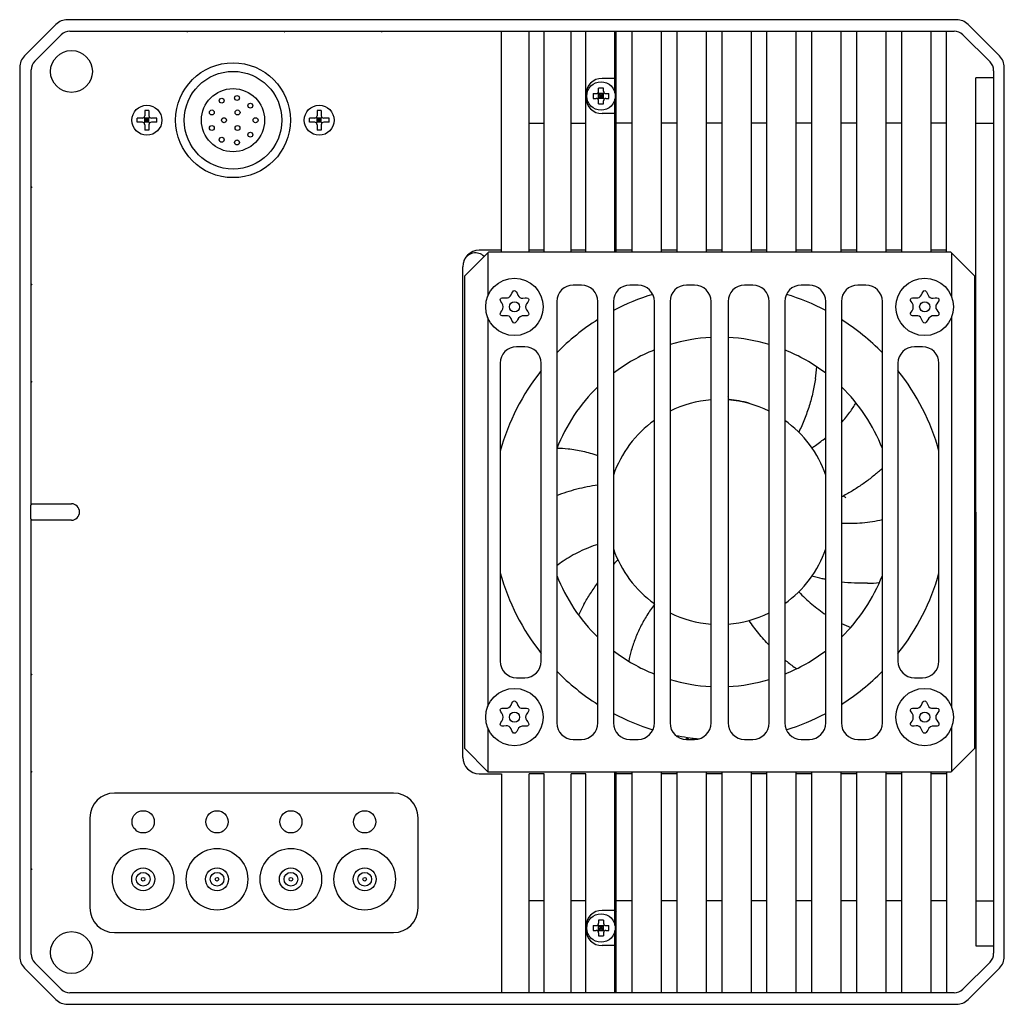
# Model space of a CAD drawing. Header units: millimetres. Extents: x -528 to 55, y 624 to 822.
# Tile 3 of 3: x -65 to 55, y 634 to 754. Entities that reach past the tile are written whole.
import ezdxf

# ---------------------------------------------------------------- set-up
doc = ezdxf.new("R2010")
doc.units = ezdxf.units.MM
doc.header["$LTSCALE"] = 23.1
doc.layers.add('00_COMPONENTS', color=7, linetype='CONTINUOUS')

msp = doc.modelspace()

# ---------------------------------------------------------------- linework, layer by layer
at = {"layer": '00_COMPONENTS'}
for p, q in [((48.792, 753.682), (-59.551, 753.682)), ((-60.965, 753.096), (-64.794, 749.268)), ((54.035, 749.268), (50.206, 753.096)), ((-63.54, 748.626), (-60.324, 751.843)), ((-59.263, 752.282), (48.504, 752.282)), ((-45.026, 752.182), (-44.926, 752.282)), ((-33.147, 752.182), (-33.047, 752.282)), ((-21.268, 752.182), (-21.168, 752.282)), ((-6.679, 725.332), (-6.679, 752.282)), ((-3.279, 725.332), (-3.279, 752.282)), ((-1.479, 725.332), (-1.479, 752.282)), ((1.821, 725.332), (1.821, 752.282)), ((3.621, 725.332), (3.621, 752.282)), ((7.171, 744.739), (7.171, 752.282)), ((7.32, 741.082), (7.32, 752.282)), ((9.27, 741.082), (9.27, 752.282)), ((12.845, 741.082), (12.845, 752.282)), ((14.745, 741.082), (14.745, 752.282)), ((18.32, 741.082), (18.32, 752.282)), ((20.22, 741.082), (20.22, 752.282)), ((23.795, 741.082), (23.795, 752.282)), ((25.695, 741.082), (25.695, 752.282)), ((29.27, 741.082), (29.27, 752.282)), ((31.17, 741.082), (31.17, 752.282)), ((34.745, 741.082), (34.745, 752.282)), ((36.645, 741.082), (36.645, 752.282)), ((40.22, 741.082), (40.22, 752.282)), ((42.12, 741.082), (42.12, 752.282)), ((45.695, 741.082), (45.695, 752.282)), ((47.595, 741.082), (47.595, 752.282)), ((49.565, 751.843), (52.881, 748.526)), ((-65.379, 747.854), (-65.379, 639.51)), ((54.621, 639.51), (54.621, 747.854)), ((-63.979, 694.582), (-63.979, 747.566)), ((7.171, 746.532), (5.621, 746.532)), ((51.17, 741.082), (51.17, 746.582)), ((53.321, 746.582), (51.17, 746.582)), ((53.321, 747.466), (53.321, 639.898)), ((5.171, 744.982), (5.171, 745.34)), ((5.771, 744.982), (5.771, 745.34)), ((4.512, 744.682), (4.871, 744.682)), ((4.512, 744.082), (4.871, 744.082)), ((5.083, 743.994), (5.858, 744.77)), ((5.858, 743.994), (5.083, 744.77)), ((5.171, 744.082), (5.171, 744.682)), ((5.771, 744.682), (5.171, 744.682)), ((5.771, 744.382), (5.171, 744.382)), ((5.771, 744.082), (5.171, 744.082)), ((5.471, 744.082), (5.471, 744.682)), ((5.771, 744.082), (5.771, 744.682)), ((6.071, 744.682), (6.429, 744.682)), ((6.071, 744.082), (6.429, 744.082)), ((7.171, 725.332), (7.171, 744.025)), ((5.171, 743.424), (5.171, 743.782)), ((5.771, 743.424), (5.771, 743.782)), ((-51.079, 741.182), (-51.079, 741.682)), ((-50.429, 741.682), (-51.079, 741.682)), ((-50.217, 741.094), (-49.542, 741.77)), ((-49.542, 741.094), (-50.217, 741.77)), ((-50.129, 742.632), (-50.129, 741.982)), ((-49.629, 742.632), (-50.129, 742.632)), ((-50.129, 741.182), (-50.129, 741.682)), ((-49.629, 741.682), (-50.129, 741.682)), ((-49.879, 741.682), (-49.879, 741.182)), ((-49.629, 742.632), (-49.629, 741.982)), ((-49.629, 741.182), (-49.629, 741.682)), ((-48.679, 741.682), (-49.329, 741.682)), ((-48.679, 741.182), (-48.679, 741.682)), ((-30.079, 741.182), (-30.079, 741.682)), ((-29.429, 741.682), (-30.079, 741.682)), ((-29.217, 741.094), (-28.542, 741.77)), ((-28.542, 741.094), (-29.217, 741.77)), ((-29.129, 742.632), (-29.129, 741.982)), ((-28.629, 742.632), (-29.129, 742.632)), ((-29.129, 741.182), (-29.129, 741.682)), ((-28.629, 741.682), (-29.129, 741.682)), ((-28.879, 741.682), (-28.879, 741.182)), ((-28.629, 742.632), (-28.629, 741.982)), ((-28.629, 741.182), (-28.629, 741.682)), ((-27.679, 741.682), (-28.329, 741.682)), ((-27.679, 741.182), (-27.679, 741.682)), ((7.171, 742.232), (5.621, 742.232)), ((-50.429, 741.182), (-51.079, 741.182)), ((-49.629, 741.432), (-50.129, 741.432)), ((-49.629, 741.182), (-50.129, 741.182)), ((-50.129, 740.882), (-50.129, 740.232)), ((-49.629, 740.882), (-49.629, 740.232)), ((-48.679, 741.182), (-49.329, 741.182)), ((-29.429, 741.182), (-30.079, 741.182)), ((-28.629, 741.432), (-29.129, 741.432)), ((-28.629, 741.182), (-29.129, 741.182)), ((-29.129, 740.882), (-29.129, 740.232)), ((-28.629, 740.882), (-28.629, 740.232)), ((-27.679, 741.182), (-28.329, 741.182)), ((-3.279, 741.082), (-1.479, 741.082)), ((1.821, 741.082), (3.621, 741.082)), ((7.32, 725.332), (7.32, 741.082)), ((9.27, 741.082), (7.32, 741.082)), ((9.27, 725.332), (9.27, 741.082)), ((12.845, 725.332), (12.845, 741.082)), ((14.745, 741.082), (12.845, 741.082)), ((14.745, 725.332), (14.745, 741.082)), ((18.32, 725.332), (18.32, 741.082)), ((20.22, 741.082), (18.32, 741.082)), ((20.22, 725.332), (20.22, 741.082)), ((23.795, 725.332), (23.795, 741.082)), ((25.695, 741.082), (23.795, 741.082)), ((25.695, 725.332), (25.695, 741.082)), ((29.27, 725.332), (29.27, 741.082)), ((31.17, 741.082), (29.27, 741.082)), ((31.17, 725.332), (31.17, 741.082)), ((34.745, 725.332), (34.745, 741.082)), ((36.645, 741.082), (34.745, 741.082)), ((36.645, 725.332), (36.645, 741.082)), ((40.22, 725.332), (40.22, 741.082)), ((42.12, 741.082), (40.22, 741.082)), ((42.12, 725.332), (42.12, 741.082)), ((45.695, 725.332), (45.695, 741.082)), ((47.595, 741.082), (45.695, 741.082)), ((47.595, 725.332), (47.595, 741.082)), ((51.171, 646.282), (51.17, 741.082)), ((51.17, 741.082), (53.321, 741.082)), ((-49.629, 740.232), (-50.129, 740.232)), ((-28.629, 740.232), (-29.129, 740.232)), ((7.32, 738.382), (7.171, 738.382)), ((-63.979, 733.229), (-63.879, 733.329)), ((-8.26, 725.332), (-11.13, 722.462)), ((-6.679, 725.582), (-9.379, 725.582)), ((-8.324, 725.268), (-8.324, 719.984)), ((48.1, 725.332), (-8.26, 725.332)), ((-1.479, 725.582), (-3.279, 725.582)), ((3.621, 725.582), (1.821, 725.582)), ((9.27, 725.582), (7.32, 725.582)), ((14.745, 725.582), (12.845, 725.582)), ((20.22, 725.582), (18.32, 725.582)), ((25.695, 725.582), (23.795, 725.582)), ((31.17, 725.582), (29.27, 725.582)), ((36.645, 725.582), (34.745, 725.582)), ((42.12, 725.582), (40.22, 725.582)), ((47.595, 725.582), (45.695, 725.582)), ((50.97, 722.462), (48.1, 725.332)), ((48.165, 725.268), (48.165, 719.984)), ((-11.379, 663.782), (-11.379, 723.582)), ((-11.13, 664.84), (-11.13, 722.462)), ((50.97, 722.462), (50.97, 664.84)), ((-63.979, 721.35), (-63.879, 721.45)), ((3.08, 721.33), (2.08, 721.33)), ((9.98, 721.33), (8.98, 721.33)), ((16.88, 721.33), (15.88, 721.33)), ((23.96, 721.33), (22.96, 721.33)), ((30.86, 721.33), (29.86, 721.33)), ((37.76, 721.33), (36.76, 721.33)), ((0.08, 719.33), (0.08, 667.97)), ((5.08, 667.97), (5.08, 719.33)), ((6.98, 719.33), (6.98, 667.97)), ((11.98, 667.97), (11.98, 719.33)), ((13.88, 719.33), (13.88, 667.97)), ((18.88, 667.97), (18.88, 719.33)), ((20.96, 719.33), (20.96, 667.97)), ((25.96, 667.97), (25.96, 719.33)), ((27.86, 719.33), (27.86, 667.97)), ((32.86, 667.97), (32.86, 719.33)), ((34.76, 719.33), (34.76, 667.97)), ((39.76, 667.97), (39.76, 719.33)), ((-8.324, 717.381), (-8.324, 669.984)), ((48.165, 717.381), (48.165, 669.984)), ((-3.82, 713.81), (-4.82, 713.81)), ((44.66, 713.81), (43.66, 713.81)), ((-6.82, 711.81), (-6.82, 675.49)), ((-1.82, 675.49), (-1.82, 711.81)), ((41.66, 711.81), (41.66, 675.49)), ((46.66, 675.49), (46.66, 711.81)), ((-63.979, 709.47), (-63.879, 709.57)), ((-63.879, 694.682), (-64.079, 694.482)), ((-64.079, 694.482), (-64.079, 692.882)), ((-63.879, 694.682), (-59.079, 694.682)), ((-63.879, 692.682), (-64.079, 692.882)), ((-63.979, 639.798), (-63.979, 692.782)), ((-59.079, 692.682), (-63.879, 692.682)), ((29.271, 674.552), (29.271, 674.602)), ((-63.979, 673.832), (-63.879, 673.932)), ((-4.82, 673.49), (-3.82, 673.49)), ((43.66, 673.49), (44.66, 673.49)), ((-8.324, 667.381), (-8.324, 662.034)), ((48.165, 667.381), (48.165, 662.034)), ((-11.13, 664.84), (-8.322, 662.032)), ((2.08, 665.97), (3.08, 665.97)), ((8.98, 665.97), (9.98, 665.97)), ((15.88, 665.97), (16.88, 665.97)), ((22.96, 665.97), (23.96, 665.97)), ((29.86, 665.97), (30.86, 665.97)), ((36.76, 665.97), (37.76, 665.97)), ((50.97, 664.84), (48.162, 662.032)), ((-63.979, 661.953), (-63.879, 662.053)), ((-9.379, 661.782), (-6.679, 661.782)), ((-8.322, 662.032), (48.162, 662.032)), ((-6.679, 661.782), (-6.679, 635.082)), ((-3.279, 635.082), (-3.279, 661.782)), ((-1.479, 661.782), (-3.279, 661.782)), ((-1.479, 635.082), (-1.479, 661.782)), ((1.821, 635.082), (1.821, 661.782)), ((3.621, 661.782), (1.821, 661.782)), ((3.621, 635.082), (3.621, 661.782)), ((7.171, 643.295), (7.171, 662.032)), ((7.321, 646.282), (7.321, 662.032)), ((9.271, 661.782), (7.321, 661.782)), ((9.271, 646.282), (9.271, 662.032)), ((12.846, 646.282), (12.846, 662.032)), ((14.746, 661.782), (12.846, 661.782)), ((14.746, 646.282), (14.746, 662.032)), ((18.321, 646.282), (18.321, 662.032)), ((20.221, 661.782), (18.321, 661.782)), ((20.221, 646.282), (20.221, 662.032)), ((23.796, 646.282), (23.796, 662.032)), ((25.696, 661.782), (23.796, 661.782)), ((25.696, 646.282), (25.696, 662.032)), ((29.271, 646.282), (29.271, 662.032)), ((31.171, 661.782), (29.271, 661.782)), ((31.171, 646.282), (31.171, 662.032)), ((34.746, 646.282), (34.746, 662.032)), ((36.646, 661.782), (34.746, 661.782)), ((36.646, 646.282), (36.646, 662.032)), ((40.221, 646.282), (40.221, 662.032)), ((42.121, 661.782), (40.221, 661.782)), ((42.121, 646.282), (42.121, 662.032)), ((45.696, 646.282), (45.696, 662.032)), ((47.596, 661.782), (45.696, 661.782)), ((47.596, 646.282), (47.596, 662.032)), ((-19.829, 659.422), (-53.829, 659.422)), ((-56.829, 656.422), (-56.829, 645.422)), ((-16.829, 645.422), (-16.829, 656.422)), ((-63.979, 650.073), (-63.879, 650.173)), ((7.321, 649.582), (7.171, 649.582)), ((-1.479, 646.282), (-3.279, 646.282)), ((3.621, 646.282), (1.821, 646.282)), ((7.321, 635.082), (7.321, 646.282)), ((9.271, 646.282), (7.321, 646.282)), ((9.271, 635.082), (9.271, 646.282)), ((12.846, 635.082), (12.846, 646.282)), ((14.746, 646.282), (12.846, 646.282)), ((14.746, 635.082), (14.746, 646.282)), ((18.321, 635.082), (18.321, 646.282)), ((20.221, 646.282), (18.321, 646.282)), ((20.221, 635.082), (20.221, 646.282)), ((23.796, 635.082), (23.796, 646.282)), ((25.696, 646.282), (23.796, 646.282)), ((25.696, 635.082), (25.696, 646.282)), ((29.271, 635.082), (29.271, 646.282)), ((31.171, 646.282), (29.271, 646.282)), ((31.171, 635.082), (31.171, 646.282)), ((34.746, 635.082), (34.746, 646.282)), ((36.646, 646.282), (34.746, 646.282)), ((36.646, 635.082), (36.646, 646.282)), ((40.221, 635.082), (40.221, 646.282)), ((42.121, 646.282), (40.221, 646.282)), ((42.121, 635.082), (42.121, 646.282)), ((45.696, 635.082), (45.696, 646.282)), ((47.596, 646.282), (45.696, 646.282)), ((47.596, 635.082), (47.596, 646.282)), ((51.171, 646.282), (53.321, 646.282)), ((51.171, 640.782), (51.171, 646.282)), ((7.171, 645.132), (5.621, 645.132)), ((7.2, 645.257), (7.322, 645.257)), ((4.512, 643.282), (4.871, 643.282)), ((5.083, 642.594), (5.858, 643.37)), ((5.858, 642.594), (5.083, 643.37)), ((5.171, 643.94), (5.171, 643.582)), ((5.171, 642.682), (5.171, 643.282)), ((5.171, 643.282), (5.771, 643.282)), ((5.471, 642.682), (5.471, 643.282)), ((5.771, 643.94), (5.771, 643.582)), ((5.771, 642.682), (5.771, 643.282)), ((6.071, 643.282), (6.429, 643.282)), ((-53.829, 642.422), (-19.829, 642.422)), ((4.512, 642.682), (4.871, 642.682)), ((5.171, 642.982), (5.771, 642.982)), ((5.171, 642.682), (5.771, 642.682)), ((5.171, 642.382), (5.171, 642.024)), ((5.771, 642.382), (5.771, 642.024)), ((6.071, 642.682), (6.429, 642.682)), ((7.171, 635.182), (7.171, 642.669)), ((7.171, 640.832), (5.621, 640.832)), ((53.321, 640.782), (51.171, 640.782)), ((-60.324, 635.521), (-63.54, 638.738)), ((52.881, 638.838), (49.565, 635.521)), ((-64.794, 638.096), (-60.965, 634.268)), ((50.206, 634.268), (54.035, 638.096)), ((48.504, 635.082), (-59.263, 635.082)), ((-59.551, 633.682), (48.792, 633.682))]:
    msp.add_line(p, q, dxfattribs=at)
for centre, radius in [((-59.067, 747.37), 2.55), ((-39.379, 741.432), 7), ((-39.379, 741.432), 5.95), ((-39.379, 741.432), 3.85), ((5.471, 744.382), 1.738), ((-40.759, 743.812), 0.3), ((-38.899, 744.142), 0.3), ((-49.879, 741.432), 1.825), ((-37.269, 743.202), 0.3), ((-28.879, 741.432), 1.825), ((-41.959, 742.382), 0.3), ((-40.479, 741.432), 0.3), ((-38.829, 742.382), 0.3), ((-36.629, 741.432), 0.3), ((-41.959, 740.482), 0.3), ((-38.829, 740.482), 0.3), ((-40.759, 739.052), 0.3), ((-37.269, 739.662), 0.3), ((-38.899, 738.722), 0.3), ((-5.08, 718.682), 3.5), ((44.92, 718.682), 3.5), ((-5.08, 718.682), 0.62), ((44.92, 718.682), 0.62), ((-5.08, 668.682), 3.5), ((44.92, 668.682), 3.5), ((-5.08, 668.682), 0.62), ((44.92, 668.682), 0.62), ((-50.329, 655.922), 1.35), ((-41.329, 655.922), 1.35), ((-32.329, 655.922), 1.35), ((-23.329, 655.922), 1.35), ((5.471, 642.982), 1.738), ((-59.067, 639.994), 2.55)]:
    msp.add_circle(centre, radius, dxfattribs=at)
at = {"layer": '00_COMPONENTS', "lineweight": 30}
for centre, radius in [((-50.329, 648.922), 3.75), ((-41.329, 648.922), 3.75), ((-32.329, 648.922), 3.75), ((-23.329, 648.922), 3.75), ((-50.329, 648.922), 1.4), ((-50.329, 648.922), 0.835), ((-41.329, 648.922), 1.4), ((-41.329, 648.922), 0.835), ((-32.329, 648.922), 1.4), ((-32.329, 648.922), 0.835), ((-23.329, 648.922), 1.4), ((-23.329, 648.922), 0.835), ((-50.329, 648.922), 0.22), ((-41.329, 648.922), 0.22), ((-41.329, 648.922), 0.22), ((-32.329, 648.922), 0.22), ((-32.329, 648.922), 0.22), ((-23.329, 648.922), 0.22), ((-23.329, 648.922), 0.22)]:
    msp.add_circle(centre, radius, dxfattribs=at)
at = {"layer": '00_COMPONENTS'}
for centre, radius, start, end in [((-59.551, 751.682), 2, 90, 135), ((48.792, 751.682), 2, 45, 90), ((-59.263, 750.782), 1.5, 90, 135), ((48.504, 750.782), 1.5, 45, 90), ((-63.379, 747.854), 2, 135, 180), ((52.621, 747.854), 2, 0, 45), ((-62.479, 747.566), 1.5, 135, 180), ((51.821, 747.466), 1.5, 0, 45), ((5.621, 744.532), 2, 90, 180), ((5.471, 741.693), 3.659, 85.29759, 94.70241), ((5.621, 744.232), 2, 180, 270), ((8.155, 744.382), 3.655, 175.28379, 179.99216), ((8.155, 744.383), 3.655, 180.00784, 184.71621), ((4.871, 744.982), 0.3, 270, 0), ((4.871, 743.782), 0.3, 0, 90), ((6.071, 744.982), 0.3, 180, 270), ((6.071, 743.782), 0.3, 90, 180), ((2.786, 744.382), 3.655, 0.00784, 4.71621), ((2.786, 744.383), 3.655, 355.28379, 359.99216), ((5.471, 747.071), 3.659, 265.29759, 274.70241), ((-50.429, 741.982), 0.3, 270, 0), ((-49.329, 741.982), 0.3, 180, 270), ((-29.429, 741.982), 0.3, 270, 0), ((-28.329, 741.982), 0.3, 180, 270), ((-50.429, 740.882), 0.3, 0, 90), ((-49.329, 740.882), 0.3, 90, 180), ((-29.429, 740.882), 0.3, 0, 90), ((-28.329, 740.882), 0.3, 90, 180), ((-9.379, 723.582), 2, 90, 180), ((-9.845, 723.764), 1.5, 44.53735, 158.03995), ((2.08, 719.33), 2, 90, 180), ((3.08, 719.33), 2, 0, 90), ((8.98, 719.33), 2, 90, 180), ((9.98, 719.33), 2, 0, 90), ((15.88, 719.33), 2, 90, 180), ((16.88, 719.33), 2, 0, 90), ((22.96, 719.33), 2, 90, 180), ((23.96, 719.33), 2, 0, 90), ((29.86, 719.33), 2, 90, 180), ((30.86, 719.33), 2, 0, 90), ((36.76, 719.33), 2, 90, 180), ((37.76, 719.33), 2, 0, 90), ((-6.051, 720.364), 0.605, 261.57313, 338.42687), ((-4.14, 720.31), 0.557, 201.01081, 278.98919), ((19.92, 693.682), 27.75, 107.06658, 117.7955), ((19.92, 693.682), 27.75, 62.20428, 72.93342), ((43.949, 720.364), 0.605, 261.57313, 338.42687), ((45.86, 720.31), 0.557, 201.01081, 278.98919), ((-7.277, 718.682), 0.809, 324.11754, 35.88247), ((-3.138, 718.682), 0.605, 141.57313, 218.42687), ((42.723, 718.682), 0.809, 324.11754, 35.88247), ((46.862, 718.682), 0.605, 141.57313, 218.42687), ((-6.02, 717.054), 0.557, 21.01081, 98.98919), ((43.98, 717.054), 0.557, 21.01081, 98.98919), ((-3.981, 716.779), 0.809, 84.11753, 155.88246), ((19.92, 693.682), 27.75, 122.32935, 135.64134), ((19.92, 693.682), 27.75, 44.3589, 57.6702), ((46.019, 716.779), 0.809, 84.11753, 155.88246), ((19.92, 693.682), 21.293, 92.79971, 106.47947), ((19.92, 693.682), 21.293, 73.52068, 87.20044), ((-4.82, 711.81), 2, 90, 180), ((-3.82, 711.81), 2, 0, 90), ((19.92, 693.682), 21.293, 111.89439, 127.42569), ((19.92, 693.682), 21.293, 52.5745, 68.10577), ((43.66, 711.81), 2, 90, 180), ((44.66, 711.81), 2, 0, 90), ((19.92, 693.682), 27.75, 141.57597, 164.49481), ((9.831, 713.224), 22.022, 351.35988, 355.17224), ((19.92, 693.682), 27.75, 15.49908, 38.42492), ((19.92, 693.682), 21.293, 134.18332, 158.71518), ((19.92, 693.682), 21.293, 21.28525, 45.81687), ((19.92, 693.682), 13.7, 94.35379, 116.16003), ((19.92, 693.682), 13.7, 63.83962, 85.64631), ((-3.434, 701.005), 25.306, 14.48458, 15.42046), ((19.921, 693.682), 13.75, 74.79813, 85.27232), ((22.808, 715.285), 16.056, 323.99333, 328.85695), ((22.572, 715.461), 16.351, 318.19928, 323.98026), ((19.92, 693.682), 13.7, 125.42113, 160.83399), ((19.92, 693.682), 13.7, 19.17249, 54.57866), ((-0.232, 685.382), 16.056, 83.99333, 88.85695), ((24.731, 715.162), 22.054, 311.36144, 312.96073), ((34.636, 694.689), 1, 47.51087, 69.53191), ((-59.079, 693.682), 1, 270, 90), ((19.92, 693.682), 13.7, 199.17166, 234.57886), ((19.92, 693.682), 13.7, 305.42146, 340.83317), ((9.816, 674.375), 16.051, 123.9935, 127.33908), ((25.133, 669.918), 25.132, 134.4806, 136.24589), ((19.92, 693.682), 27.75, 195.49879, 218.42286), ((19.92, 693.682), 21.293, 201.28485, 225.81667), ((19.92, 693.682), 21.293, 314.18311, 338.71478), ((19.92, 693.682), 27.75, 321.57511, 344.50092), ((37.413, 707.012), 22.022, 271.35988, 275.17224), ((22.718, 671.868), 22.022, 151.35988, 155.17224), ((42.895, 733.822), 60, 238.9701, 238.98614), ((19.92, 693.682), 13.7, 243.84003, 265.64618), ((19.92, 693.682), 13.7, 274.35354, 296.16056), ((41.697, 694.592), 16.059, 244.40748, 248.85656), ((24.595, 672.395), 16.056, 163.99333, 168.85695), ((19.92, 693.682), 21.293, 232.57431, 248.10561), ((41.792, 692.529), 21.867, 230.42359, 231.36174), ((19.92, 693.682), 21.293, 291.89423, 307.4255), ((-4.82, 675.49), 2, 180, 270), ((-3.82, 675.49), 2, 270, 0), ((41.889, 692.649), 22.022, 231.35988, 235.17224), ((43.66, 675.49), 2, 180, 270), ((44.66, 675.49), 2, 270, 0), ((19.92, 693.682), 27.75, 224.35882, 237.67094), ((19.92, 693.682), 21.293, 253.52052, 267.2003), ((19.92, 693.682), 21.293, 272.79957, 286.47932), ((19.92, 693.682), 27.75, 302.3298, 315.6411), ((-6.051, 670.364), 0.605, 261.57313, 338.42687), ((-4.14, 670.31), 0.557, 201.01081, 278.98919), ((43.949, 670.364), 0.605, 261.57313, 338.42687), ((45.86, 670.31), 0.557, 201.01081, 278.98919), ((-7.277, 668.682), 0.809, 324.11754, 35.88247), ((-3.138, 668.682), 0.605, 141.57313, 218.42687), ((19.92, 693.682), 27.75, 242.20508, 252.99051), ((19.92, 693.682), 27.75, 287.00951, 297.79572), ((42.723, 668.682), 0.809, 324.11754, 35.88247), ((46.862, 668.682), 0.605, 141.57313, 218.42687), ((-6.02, 667.054), 0.557, 21.01081, 98.98919), ((-3.981, 666.779), 0.809, 84.11753, 155.88246), ((2.08, 667.97), 2, 180, 270), ((3.08, 667.97), 2, 270, 0), ((8.98, 667.97), 2, 180, 270), ((9.98, 667.97), 2, 270, 0), ((15.88, 667.97), 2, 180, 270), ((16.88, 667.97), 2, 270, 0), ((22.96, 667.97), 2, 180, 270), ((23.96, 667.97), 2, 270, 0), ((29.86, 667.97), 2, 180, 270), ((30.86, 667.97), 2, 270, 0), ((36.76, 667.97), 2, 180, 270), ((37.76, 667.97), 2, 270, 0), ((43.98, 667.054), 0.557, 21.01081, 98.98919), ((46.019, 666.779), 0.809, 84.11753, 155.88246), ((19.92, 693.682), 27.75, 258.90355, 264.83876), ((13.721, 668.682), 3.4, 307.06018, 313.09139), ((13.721, 668.682), 3.5, 309.08461, 314.43116), ((13.721, 668.682), 3.925, 316.20979, 319.14788), ((13.721, 668.682), 4.3, 321.04435, 322.63841), ((-9.379, 663.782), 2, 180, 270), ((-53.829, 656.422), 3, 90, 180), ((-19.829, 656.422), 3, 0, 90), ((5.681, 656.982), 2, 318.13869, 325.07131), ((-53.829, 645.422), 3, 180, 270), ((-19.829, 645.422), 3, 270, 0), ((5.621, 643.132), 2, 90, 180), ((9.981, 646.382), 3, 200.42152, 207.49623), ((8.159, 642.982), 3.659, 175.29759, 184.70241), ((4.871, 643.582), 0.3, 270, 0), ((5.471, 640.298), 3.655, 90.00784, 94.71621), ((5.47, 640.298), 3.655, 85.28379, 89.99216), ((6.071, 643.582), 0.3, 180, 270), ((2.782, 642.982), 3.659, 355.29759, 4.70241), ((5.621, 642.832), 2, 180, 270), ((4.871, 642.382), 0.3, 0, 90), ((5.471, 645.666), 3.655, 265.28379, 269.99216), ((5.47, 645.666), 3.655, 270.00784, 274.71621), ((6.071, 642.382), 0.3, 90, 180), ((-62.479, 639.798), 1.5, 180, 225), ((51.821, 639.898), 1.5, 315, 0), ((-63.379, 639.51), 2, 180, 225), ((52.621, 639.51), 2, 315, 0), ((-59.263, 636.582), 1.5, 225, 270), ((48.504, 636.582), 1.5, 270, 315), ((-59.551, 635.682), 2, 225, 270), ((48.792, 635.682), 2, 270, 315)]:
    msp.add_arc(centre, radius, start, end, dxfattribs=at)
for points, knots in [([(-5.488, 720.141), (-5.352, 720.485), (-5.076, 720.834), (-4.8, 720.475), (-4.66, 720.111)], [0, 0, 0, 0, 0.4927481, 1, 1, 1, 1]), ([(44.512, 720.141), (44.648, 720.485), (44.924, 720.834), (45.2, 720.475), (45.34, 720.111)], [0, 0, 0, 0, 0.4927481, 1, 1, 1, 1]), ([(-6.622, 719.157), (-6.794, 719.395), (-6.914, 719.76), (-6.505, 719.819), (-6.139, 719.765)], [0, 0, 0, 0, 0.4689806, 1, 1, 1, 1]), ([(-4.053, 719.76), (-3.667, 719.821), (-3.218, 719.762), (-3.382, 719.348), (-3.612, 719.059)], [0, 0, 0, 0, 0.5072519, 1, 1, 1, 1]), ([(43.378, 719.157), (43.206, 719.395), (43.086, 719.76), (43.495, 719.819), (43.861, 719.765)], [0, 0, 0, 0, 0.4689806, 1, 1, 1, 1]), ([(45.947, 719.76), (46.333, 719.821), (46.782, 719.762), (46.618, 719.348), (46.388, 719.059)], [0, 0, 0, 0, 0.5072519, 1, 1, 1, 1]), ([(-6.107, 717.604), (-6.492, 717.543), (-6.915, 717.599), (-6.794, 717.97), (-6.622, 718.208)], [0, 0, 0, 0, 0.5382368, 1, 1, 1, 1]), ([(-3.612, 718.306), (-3.382, 718.016), (-3.23, 717.633), (-3.605, 717.554), (-3.898, 717.584)], [0, 0, 0, 0, 0.5310194, 1, 1, 1, 1]), ([(43.893, 717.604), (43.508, 717.543), (43.085, 717.599), (43.206, 717.97), (43.378, 718.208)], [0, 0, 0, 0, 0.5382368, 1, 1, 1, 1]), ([(46.388, 718.306), (46.618, 718.016), (46.77, 717.633), (46.395, 717.554), (46.102, 717.584)], [0, 0, 0, 0, 0.5310194, 1, 1, 1, 1]), ([(-4.719, 717.11), (-4.839, 716.841), (-5.099, 716.551), (-5.36, 716.89), (-5.5, 717.254)], [0, 0, 0, 0, 0.4617632, 1, 1, 1, 1]), ([(45.281, 717.11), (45.161, 716.841), (44.901, 716.551), (44.64, 716.89), (44.5, 717.254)], [0, 0, 0, 0, 0.4617632, 1, 1, 1, 1]), ([(31.602, 709.916), (31.518, 709.363), (31.306, 708.257), (30.861, 706.616), (30.288, 704.991), (29.826, 703.93), (29.574, 703.403)], [0, 0, 0, 0, 0.2453021, 0.4930162, 0.744234, 1, 1, 1, 1]), ([(31.17, 701.501), (31.318, 701.599), (31.898, 701.99), (32.458, 702.411), (32.861, 702.743)], [0, 0, 0, 0, 0.2538764, 1, 1, 1, 1]), ([(5.081, 700.545), (4.488, 700.747), (3.29, 701.084), (2.062, 701.285), (1.449, 701.35)], [0, 0, 0, 0, 0.5036975, 1, 1, 1, 1]), ([(39.304, 698.609), (38.964, 698.31), (38.262, 697.73), (37.153, 696.922), (35.986, 696.176), (35.175, 695.723), (34.761, 695.507)], [0, 0, 0, 0, 0.2465858, 0.4949657, 0.7458685, 1, 1, 1, 1]), ([(0.08, 695.706), (0.877, 696.014), (2.523, 696.544), (4.219, 696.882), (5.08, 697.006)], [0, 0, 0, 0, 0.4953552, 1, 1, 1, 1]), ([(34.76, 692.335), (35.189, 692.311), (36.04, 692.291), (37.306, 692.351), (38.547, 692.502), (39.36, 692.665), (39.761, 692.761)], [0, 0, 0, 0, 0.2558348, 0.5067844, 0.7543267, 1, 1, 1, 1]), ([(5.08, 689.736), (4.699, 689.612), (3.949, 689.34), (2.863, 688.86), (1.825, 688.311), (1.163, 687.899), (0.842, 687.682)], [0, 0, 0, 0, 0.2549796, 0.5057445, 0.7536256, 1, 1, 1, 1]), ([(32.86, 685.457), (32.719, 685.485), (32.152, 685.606), (31.59, 685.747), (31.17, 685.863)], [0, 0, 0, 0, 0.2482096, 1, 1, 1, 1]), ([(3.391, 682.423), (3.64, 682.879), (4.172, 683.777), (4.767, 684.635), (5.08, 685.055)], [0, 0, 0, 0, 0.4978039, 1, 1, 1, 1]), ([(37.936, 684.997), (37.408, 684.984), (36.347, 684.998), (35.289, 685.087), (34.76, 685.15)], [0, 0, 0, 0, 0.4977512, 1, 1, 1, 1]), ([(29.574, 683.961), (29.827, 683.692), (30.343, 683.173), (31.152, 682.446), (31.988, 681.78), (32.567, 681.374), (32.86, 681.181)], [0, 0, 0, 0, 0.2569094, 0.5085666, 0.7559281, 1, 1, 1, 1]), ([(11.98, 682.429), (11.657, 681.992), (11.052, 681.106), (10.273, 679.718), (9.635, 678.293), (9.303, 677.315), (9.162, 676.822)], [0, 0, 0, 0, 0.2584026, 0.5097095, 0.756129, 1, 1, 1, 1]), ([(25.96, 677.442), (25.516, 677.906), (24.659, 678.881), (23.883, 679.922), (23.512, 680.461)], [0, 0, 0, 0, 0.4950911, 1, 1, 1, 1]), ([(-6.622, 669.157), (-6.794, 669.395), (-6.914, 669.76), (-6.505, 669.819), (-6.139, 669.765)], [0, 0, 0, 0, 0.4689806, 1, 1, 1, 1]), ([(-5.488, 670.141), (-5.352, 670.485), (-5.076, 670.834), (-4.8, 670.475), (-4.66, 670.111)], [0, 0, 0, 0, 0.4927481, 1, 1, 1, 1]), ([(-4.053, 669.76), (-3.667, 669.821), (-3.218, 669.762), (-3.382, 669.348), (-3.612, 669.059)], [0, 0, 0, 0, 0.5072519, 1, 1, 1, 1]), ([(43.378, 669.157), (43.206, 669.395), (43.086, 669.76), (43.495, 669.819), (43.861, 669.765)], [0, 0, 0, 0, 0.4689806, 1, 1, 1, 1]), ([(44.512, 670.141), (44.648, 670.485), (44.924, 670.834), (45.2, 670.475), (45.34, 670.111)], [0, 0, 0, 0, 0.4927481, 1, 1, 1, 1]), ([(45.947, 669.76), (46.333, 669.821), (46.782, 669.762), (46.618, 669.348), (46.388, 669.059)], [0, 0, 0, 0, 0.5072519, 1, 1, 1, 1]), ([(-6.107, 667.604), (-6.492, 667.543), (-6.915, 667.599), (-6.794, 667.97), (-6.622, 668.208)], [0, 0, 0, 0, 0.5382368, 1, 1, 1, 1]), ([(-4.719, 667.11), (-4.839, 666.841), (-5.099, 666.551), (-5.36, 666.89), (-5.5, 667.254)], [0, 0, 0, 0, 0.4617632, 1, 1, 1, 1]), ([(-3.612, 668.306), (-3.382, 668.016), (-3.23, 667.633), (-3.605, 667.554), (-3.898, 667.584)], [0, 0, 0, 0, 0.5310194, 1, 1, 1, 1]), ([(43.893, 667.604), (43.508, 667.543), (43.085, 667.599), (43.206, 667.97), (43.378, 668.208)], [0, 0, 0, 0, 0.5382368, 1, 1, 1, 1]), ([(45.281, 667.11), (45.161, 666.841), (44.901, 666.551), (44.64, 666.89), (44.5, 667.254)], [0, 0, 0, 0, 0.4617632, 1, 1, 1, 1]), ([(46.388, 668.306), (46.618, 668.016), (46.77, 667.633), (46.395, 667.554), (46.102, 667.584)], [0, 0, 0, 0, 0.5310194, 1, 1, 1, 1])]:
    msp.add_open_spline(points, degree=3, knots=knots, dxfattribs=at)

doc.saveas('drawing.dxf')
